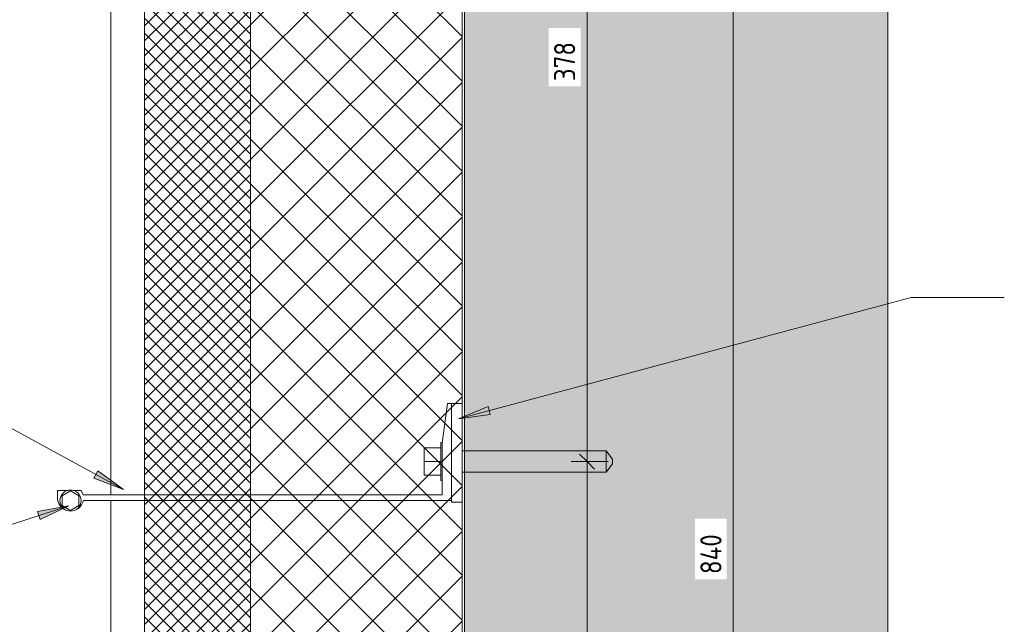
# Model space of a CAD drawing. Header units: millimetres. Extents: x -8934017 to -8932755, y 9525 to 11066.
# Tile 34 of 38: x -8933521 to -8933056, y 10495 to 10781. Entities that reach past the tile are written whole.
import ezdxf

# ---------------------------------------------------------------- set-up
doc = ezdxf.new("R2010")
doc.units = ezdxf.units.MM
for name, color, linetype, lineweight in [('Марки по нескольким категориям', 7, 'Continuous', 9), ('Обобщенные модели', 7, 'Continuous', 18), ('Размеры', 7, 'Continuous', 9), ('Размеры-5', 7, 'Continuous', 9), ('Тонкие линии', 7, 'Continuous', 18), ('Элементы узлов', 7, 'Continuous', 18)]:
    doc.layers.add(name, color=color, linetype=linetype, lineweight=lineweight)
doc.styles.add('GOST Common_1', font='GOST_Common.ttf', dxfattribs={"width": 0.9, "height": 10})
doc.dimstyles.new('ADSK_Основной_2_0', dxfattribs={"dimscale": 304.8, "dimtxt": 10.05715, "dimasz": 0.023196, "dimexe": 0.024606, "dimexo": 0.049213, "dimgap": 0.008202, "dimtad": 1, "dimdec": 0, "dimzin": 0, "dimdsep": 46, "dimtxsty": 'GOST Common_1', "dimblk1": 'OBLIQUE', "dimblk2": 'OBLIQUE', "dimsah": 1, "dimcen": 0.09, "dimdle": 0.024606, "dimazin": 0, "dimtfac": 1, "dimtdec": 4, "dimtix": 1, "dimtmove": 0, "dimatfit": 3, "dimfxl": 1, "dimtvp": 1, "dimtfill": 1, "dimtolj": 1, "dimtzin": 0, "dimarcsym": 2})

# ---------------------------------------------------------------- blocks, each defined once
blk = doc.blocks.new('HILTI_s_Профиль_MFT-T - Профиль MFT-Ta 60x42x1_8 6m-21280767-Сечение 27')
at = {"layer": 'Обобщенные модели'}
for p, q in [((-8933478.08, 10556.3), (-8933478.08, 10907)), ((-8933478.08, 10003), (-8933478.08, 10553.6))]:
    blk.add_line(p, q, dxfattribs=at)
blk = doc.blocks.new('HILTI_s_Анкер_HRD-HF - HRD-HF 10x80-V8-Сечение 27')
at = {"layer": 'Обобщенные модели'}
for p, q in [((-8933330.08, 10572.1), (-8933330.08, 10578.6)), ((-8933322.08, 10578.6), (-8933330.08, 10578.6)), ((-8933321.53, 10581.1), (-8933322.08, 10581.1)), ((-8933311.01, 10577.1), (-8933312.08, 10577.1)), ((-8933244.07, 10577.1), (-8933311, 10577.1)), ((-8933241.08, 10573.14), (-8933244.07, 10577.1)), ((-8933330.08, 10565.6), (-8933330.08, 10572.1)), ((-8933322.08, 10572.1), (-8933330.08, 10572.1)), ((-8933244.07, 10567.1), (-8933241.08, 10571.05)), ((-8933322.08, 10565.6), (-8933330.08, 10565.6)), ((-8933322.08, 10563.1), (-8933321.58, 10563.1)), ((-8933312.08, 10567.1), (-8933311.01, 10567.1)), ((-8933311, 10567.1), (-8933244.07, 10567.1))]:
    blk.add_line(p, q, dxfattribs=at)
for centre, major_axis, start_param, end_param in [((-8933322.08, 10572.1), (0, 9), 0, 1.570796), ((-8933244.07, 10572.1), (0, 5), 0, 1.570796), ((-8933241.08, 10572.1), (0, 1.05), 0, 1.570796), ((-8933322.08, 10572.1), (0, 9), 1.570796, 3.141593), ((-8933244.07, 10572.1), (0, 5), 1.570796, 3.141593), ((-8933241.08, 10572.1), (0, 1.05), 1.570796, 3.141593)]:
    blk.add_ellipse(centre, major_axis=major_axis, ratio=0.000045, start_param=start_param, end_param=end_param, dxfattribs=at)
blk = doc.blocks.new('HILTI_s_Кронштейн_MFT-MF_HS - Кронштейн MFT-MF 190 HS-8759227-Сечение 27')
at = {"layer": 'Обобщенные модели'}
for p, q in [((-8933319.08, 10599.4), (-8933321.58, 10580.7)), ((-8933317.08, 10599.4), (-8933319.08, 10599.4)), ((-8933317.08, 10553.6), (-8933317.08, 10599.4)), ((-8933321.58, 10580.7), (-8933321.58, 10556.3)), ((-8933498.38, 10558.45), (-8933503.28, 10558.45)), ((-8933503.28, 10558.45), (-8933503.28, 10554.95)), ((-8933492.1, 10558.45), (-8933495.79, 10558.45)), ((-8933491.05, 10556.3), (-8933492.1, 10558.45)), ((-8933321.58, 10556.3), (-8933491.05, 10556.3)), ((-8933491.03, 10553.6), (-8933317.08, 10553.6)), ((-8933497.08, 10548.75), (-8933497.08, 10548.75)), ((-8933497.08, 10548.75), (-8933497.08, 10548.75))]:
    blk.add_line(p, q, dxfattribs=at)
for start, end in [(180, 249.7598), (291.6157, 347.4236)]:
    blk.add_arc((-8933497.08, 10554.95), 6.2, start, end, dxfattribs=at)
blk = doc.blocks.new('HILTI_s_Термомост_MFT-ISO_47x50x5_HS - Термомост MFT-ISO 47x50x5 HS-8779168-Сечение 27')
at = {"layer": 'Обобщенные модели'}
for p, q in [((-8933317.08, 10552.8), (-8933317.08, 10599.4)), ((-8933317.08, 10599.4), (-8933312.08, 10599.4)), ((-8933312.08, 10599.4), (-8933312.08, 10552.8)), ((-8933312.08, 10599.4), (-8933312.08, 10599.4)), ((-8933312.08, 10577.5), (-8933312.08, 10577.5)), ((-8933312.08, 10566.5), (-8933312.08, 10566.5)), ((-8933312.08, 10552.8), (-8933317.08, 10552.8)), ((-8933312.08, 10552.8), (-8933312.08, 10552.8))]:
    blk.add_line(p, q, dxfattribs=at)
blk = doc.blocks.new('HILTI_s_Шуруп_Металл - Шуруп самосверлящий S-MD05S 5_5x50 A2-7830085-Сечение 27')
at = {"layer": 'Обобщенные модели'}
for p, q in [((-8933497.08, 10558.21), (-8933501.08, 10555.9)), ((-8933501.08, 10555.9), (-8933501.08, 10551.29)), ((-8933493.08, 10555.9), (-8933497.08, 10558.21)), ((-8933493.08, 10551.29), (-8933493.08, 10555.9)), ((-8933501.08, 10551.29), (-8933497.08, 10548.98)), ((-8933497.08, 10548.98), (-8933493.08, 10551.29))]:
    blk.add_line(p, q, dxfattribs=at)
for start, end in [(90, 270), (270, 90)]:
    blk.add_arc((-8933497.08, 10553.6), 5, start, end, dxfattribs=at)
blk = doc.blocks.new('DIMBLOCK4-Сечение 27')
at = {"layer": 'Размеры-5', "lineweight": 18}
for p, q in [((-8933253.09, 10572), (-8933256.63, 10575.53)), ((-8933253.09, 10572), (-8933249.56, 10568.46)), ((-8933253.09, 10022), (-8933256.63, 10025.53)), ((-8933253.09, 10022), (-8933249.56, 10018.46))]:
    blk.add_line(p, q, dxfattribs=at)
at = {"layer": 'Размеры-5'}
for p, q in [((-8933243.09, 10572), (-8933260.59, 10572)), ((-8933253.09, 10022), (-8933253.09, 10572)), ((-8933253.09, 10572), (-8933243.09, 10572)), ((-8933243.09, 10022), (-8933260.59, 10022)), ((-8933253.09, 10022), (-8933243.09, 10022))]:
    blk.add_line(p, q, dxfattribs=at)
at = {"layer": 'Размеры-5', "color": 0, "insert": (-8933268.66, 10287.54), "char_height": 10, "width": 22.7053, "attachment_point": 1, "rotation": 90, "line_spacing_factor": 1.022761, "style": 'GOST Common_1', "bg_fill": 3, "box_fill_scale": 1.25, "bg_fill_color": 256, "bg_fill_true_color": 13158600, "bg_fill_transparency": 0}
blk.add_mtext('550', dxfattribs=at)
blk = doc.blocks.new('_Oblique')
at = {"color": 0, "linetype": 'ByBlock', "lineweight": -2}
blk.add_line((-0.5, -0.5), (0.5, 0.5), dxfattribs=at)
blk = doc.blocks.new('DIMBLOCK5-Сечение 27')
at = {"layer": 'Размеры-5', "lineweight": 18}
for p, q in [((-8933253.09, 10950.42), (-8933256.63, 10953.96)), ((-8933253.09, 10950.42), (-8933249.56, 10946.89)), ((-8933253.09, 10572), (-8933256.63, 10575.53)), ((-8933253.09, 10572), (-8933249.56, 10568.46))]:
    blk.add_line(p, q, dxfattribs=at)
at = {"layer": 'Размеры-5'}
for p, q in [((-8933253.09, 10572), (-8933253.09, 10957.92)), ((-8933243.09, 10950.42), (-8933260.59, 10950.42)), ((-8933253.09, 10950.42), (-8933243.09, 10950.42)), ((-8933243.09, 10572), (-8933260.59, 10572)), ((-8933253.09, 10572), (-8933243.09, 10572))]:
    blk.add_line(p, q, dxfattribs=at)
at = {"layer": 'Размеры-5', "color": 0, "insert": (-8933268.66, 10751.75), "char_height": 10, "width": 22.7053, "attachment_point": 1, "rotation": 90, "line_spacing_factor": 1.022761, "style": 'GOST Common_1', "bg_fill": 3, "box_fill_scale": 1.25, "bg_fill_color": 256, "bg_fill_true_color": 13158600, "bg_fill_transparency": 0}
blk.add_mtext('378', dxfattribs=at)
blk = doc.blocks.new('DIMBLOCK14-Сечение 27')
at = {"layer": 'Размеры-5'}
for p, q in [((-8933183.98, 10101.28), (-8933183.98, 10956.28)), ((-8933343.96, 10948.78), (-8933176.48, 10948.78)), ((-8933183.98, 10948.78), (-8933343.96, 10948.78)), ((-8933173.98, 10108.78), (-8933191.48, 10108.78)), ((-8933183.98, 10108.78), (-8933173.98, 10108.78))]:
    blk.add_line(p, q, dxfattribs=at)
at = {"layer": 'Размеры-5', "lineweight": 18}
for p, q in [((-8933183.98, 10948.78), (-8933187.52, 10952.31)), ((-8933183.98, 10948.78), (-8933180.45, 10945.24)), ((-8933183.98, 10108.78), (-8933187.52, 10112.31)), ((-8933183.98, 10108.78), (-8933180.45, 10105.24))]:
    blk.add_line(p, q, dxfattribs=at)
at = {"layer": 'Размеры-5', "color": 0, "insert": (-8933199.55, 10518.89), "char_height": 10, "width": 23.7281, "attachment_point": 1, "rotation": 90, "line_spacing_factor": 1.022761, "style": 'GOST Common_1', "bg_fill": 3, "box_fill_scale": 1.25, "bg_fill_color": 256, "bg_fill_true_color": 13158600, "bg_fill_transparency": 0}
blk.add_mtext('840', dxfattribs=at)

msp = doc.modelspace()

# ---------------------------------------------------------------- hatches: boundary and pattern name
at = {"layer": 'Марки по нескольким категориям'}
for points in [[(-8933313.82, 10592.26), (-8933298.82, 10594.23), (-8933299.84, 10598.04)], [(-8933472.02, 10558.79), (-8933484.25, 10567.7), (-8933486.14, 10564.24)], [(-8933497.81, 10551.15), (-8933512.68, 10548.38), (-8933511.46, 10544.63)]]:
    msp.add_hatch(color=256, dxfattribs=at).paths.add_polyline_path(points)
at = {"layer": 'Элементы узлов'}
h = msp.add_hatch(dxfattribs=at)
h.set_pattern_fill('FP_2', color=256, style=0, pattern_type=2)
h.set_pattern_definition([(0, (-8933343.645, 10846.89), (20.32, 5.08), [1.676, -13.564, 1.676, -13.564, -81.28]), (0, (-8933343.645, 10846.89), (20.32, 5.08), [-30.48, 1.676, -28.804, 1.676, -13.564, -35.56]), (0, (-8933343.645, 10846.89), (20.32, 5.08), [-76.2, 1.676, -8.484, 1.676, -23.724]), (120, (-8933336.025, 10849.43), (-14.55941, 15.057636), [1.676, -13.564, 1.676, -13.564, -81.28]), (120, (-8933336.025, 10849.43), (-14.55941, 15.057636), [-30.48, 1.676, -28.804, 1.676, -13.564, -35.56]), (120, (-8933336.025, 10849.43), (-14.55941, 15.057636), [-76.2, 1.676, -8.484, 1.676, -23.724]), (240, (-8933333.485, 10859.59), (-5.76059, -20.137636), [1.676, -13.564, 1.676, -13.564, -81.28]), (240, (-8933333.485, 10859.59), (-5.76059, -20.137636), [-30.48, 1.676, -28.804, 1.676, -13.564, -35.56]), (240, (-8933333.485, 10859.59), (-5.76059, -20.137636), [-76.2, 1.676, -8.484, 1.676, -23.724])])
h.paths.add_polyline_path([(-8933111, 10250.42), (-8933111, 10950.42), (-8933311, 10950.42), (-8933311, 10250.42)])
h.paths.add_polyline_path([(-8933244.07, 10574.01), (-8933244.07, 10574.01), (-8933242.54, 10574.01)])
h = msp.add_hatch(dxfattribs=at)
h.set_pattern_fill('FP_3', color=256, style=0, pattern_type=2)
h.set_pattern_definition([(45, (-8933343.645, 10846.89), (-3.535534, 3.535534), []), (135, (-8933343.645, 10846.89), (-3.535534, -3.535534), [])])
h.paths.add_polyline_path([(-8933436.08, 10050.42), (-8933412.08, 10050.42), (-8933412.08, 10874.73), (-8933440.53, 10874.73), (-8933440.53, 10875.73), (-8933441.96, 10875.73), (-8933441.96, 10920.42), (-8933462.08, 10920.42), (-8933462.08, 10050.42), (-8933440.53, 10050.42)])
h = msp.add_hatch(dxfattribs=at)
h.set_pattern_fill('FP_6', color=256, style=0, pattern_type=2)
h.set_pattern_definition([(45, (-8933343.645, 10846.89), (-10.6066, 10.6066), []), (135, (-8933343.645, 10846.89), (-10.6066, -10.6066), [])])
h.paths.add_polyline_path([(-8933312.08, 10050.42), (-8933312.08, 10874.73), (-8933412.08, 10874.73), (-8933412.08, 10050.42), (-8933312.36, 10050.42)])
h.paths.add_polyline_path([(-8933322.08, 10556.59), (-8933322.08, 10556.6), (-8933322.08, 10563.1)])
h.paths.add_polyline_path([(-8933322.08, 10565.73), (-8933322.08, 10565.73), (-8933322.08, 10565.73)])
h.paths.add_polyline_path([(-8933322.08, 10576.6), (-8933322.08, 10576.6), (-8933322.08, 10577.79)])

# ---------------------------------------------------------------- linework, layer by layer
at = {"layer": 'Марки по нескольким категориям'}
for p, q in [((-8933472.02, 10558.79), (-8933638.49, 10649.52)), ((-8933100.02, 10649.52), (-8933055.97, 10649.52)), ((-8933299.84, 10598.04), (-8933313.82, 10592.26)), ((-8933298.82, 10594.23), (-8933299.84, 10598.04)), ((-8933313.82, 10592.26), (-8933298.82, 10594.23)), ((-8933484.25, 10567.7), (-8933486.14, 10564.24)), ((-8933472.02, 10558.79), (-8933484.25, 10567.7)), ((-8933486.14, 10564.24), (-8933472.02, 10558.79)), ((-8933497.81, 10551.15), (-8933638.49, 10505.31)), ((-8933497.81, 10551.15), (-8933512.68, 10548.38)), ((-8933511.46, 10544.63), (-8933497.81, 10551.15)), ((-8933512.68, 10548.38), (-8933511.46, 10544.63))]:
    msp.add_line(p, q, dxfattribs=at)
at = {"layer": 'Тонкие линии'}
for p, q in [((-8933311, 10950.42), (-8933311, 10250.42)), ((-8933111, 10250.42), (-8933111, 10950.42)), ((-8933462.08, 10920.42), (-8933462.08, 10050.42)), ((-8933412.08, 10874.73), (-8933412.08, 10050.42)), ((-8933412.08, 10050.42), (-8933412.08, 10874.73)), ((-8933312.08, 10050.42), (-8933312.08, 10874.73))]:
    msp.add_line(p, q, dxfattribs=at)

# ---------------------------------------------------------------- block references
at = {"layer": 'Обобщенные модели'}
for name in ['HILTI_s_Профиль_MFT-T - Профиль MFT-Ta 60x42x1_8 6m-21280767-Сечение 27', 'HILTI_s_Кронштейн_MFT-MF_HS - Кронштейн MFT-MF 190 HS-8759227-Сечение 27', 'HILTI_s_Термомост_MFT-ISO_47x50x5_HS - Термомост MFT-ISO 47x50x5 HS-8779168-Сечение 27', 'HILTI_s_Анкер_HRD-HF - HRD-HF 10x80-V8-Сечение 27', 'HILTI_s_Шуруп_Металл - Шуруп самосверлящий S-MD05S 5_5x50 A2-7830085-Сечение 27']:
    msp.add_blockref(name, (0, 0), dxfattribs=at)

# ---------------------------------------------------------------- next in the draw order: dimensions: what is measured, and where the dimension line sits
at = {"layer": 'Размеры'}
dim = msp.add_linear_dim(base=(-8933253.09, 10572), p1=(-8933258.09, 10022), p2=(-8933258.09, 10572), angle=90, dimstyle='ADSK_Основной_2_0', override={"dimpost": '<>', "dimfxl": 550}, dxfattribs=at)
dim.commit()
dim.dimension.update_dxf_attribs({"geometry": 'DIMBLOCK4-Сечение 27', "text_midpoint": (-8933260.59, 10297)})

# ---------------------------------------------------------------- next in the draw order: dimensions: what is measured, and where the dimension line sits
dim = msp.add_linear_dim(base=(-8933253.09, 10950.42), p1=(-8933258.09, 10572), p2=(-8933258.09, 10950.42), angle=90, dimstyle='ADSK_Основной_2_0', override={"dimpost": '<>', "dimfxl": 378.429069}, dxfattribs=at)
dim.commit()
dim.dimension.update_dxf_attribs({"geometry": 'DIMBLOCK5-Сечение 27', "text_midpoint": (-8933260.59, 10761.21)})

# ---------------------------------------------------------------- next in the draw order: linework, layer by layer
at = {"layer": 'Марки по нескольким категориям'}
msp.add_line((-8933313.82, 10592.26), (-8933100.02, 10649.52), dxfattribs=at)

# ---------------------------------------------------------------- next in the draw order: dimensions: what is measured, and where the dimension line sits
at = {"layer": 'Размеры'}
dim = msp.add_linear_dim(base=(-8933183.98, 10948.78), p1=(-8933188.98, 10108.78), p2=(-8933358.96, 10948.78), angle=90, dimstyle='ADSK_Основной_2_0', override={"dimpost": '<>', "dimfxl": 857.025041}, dxfattribs=at)
dim.commit()
dim.dimension.update_dxf_attribs({"geometry": 'DIMBLOCK14-Сечение 27', "text_midpoint": (-8933191.48, 10528.78)})

doc.saveas('drawing.dxf')
